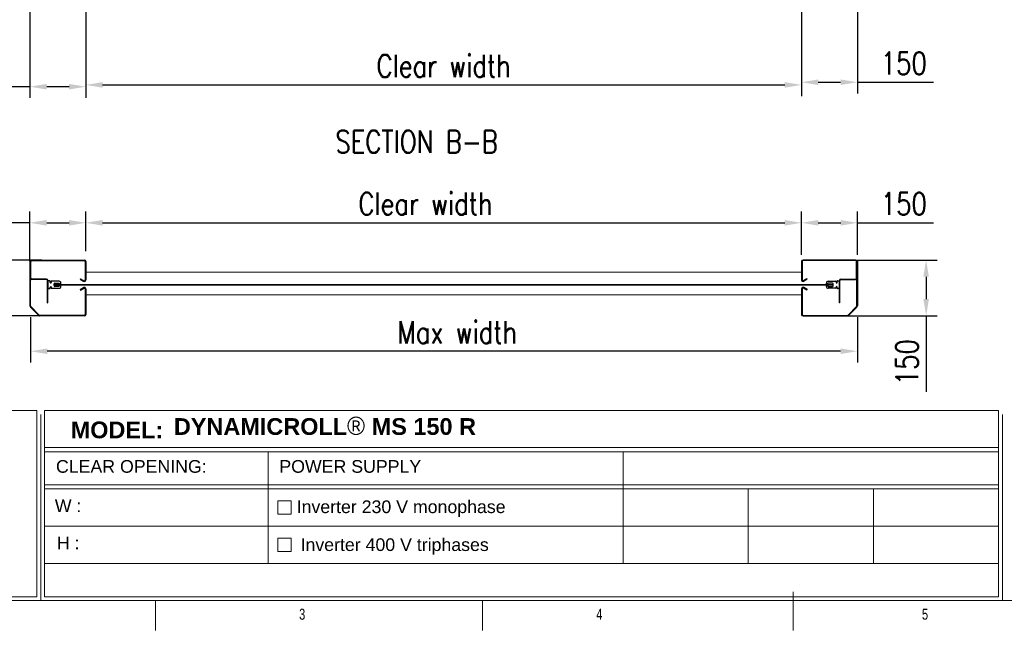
# Model space of a CAD drawing. Header units: millimetres. Extents: x 13750 to 27676, y 16366 to 21368.
# Tile 6 of 8: x 22159 to 24800, y 16566 to 18205. Entities that reach past the tile are written whole.
import ezdxf

# ---------------------------------------------------------------- set-up
doc = ezdxf.new("R2010")
doc.units = ezdxf.units.MM
doc.header["$LTSCALE"] = 50
doc.header["$PDSIZE"] = -1
doc.layers.add('FORMAT', color=7, linetype='Continuous')
doc.styles.add('Compilazione 1', font='romans.shx', dxfattribs={"width": 0.75, "height": 480})
doc.styles.add('NYIP', font='romans.shx', dxfattribs={"width": 0.8})
doc.styles.add('SLDTEXTSTYLE0', font='TXT', dxfattribs={"width": 0.75})
doc.dimstyles.new('STANDARD35', dxfattribs={"dimscale": 35, "dimtxt": 2, "dimasz": 1.5, "dimexe": 1, "dimexo": 1, "dimgap": 0.7, "dimtad": 1, "dimdec": 0, "dimdsep": 46, "dimtxsty": 'NYIP', "dimcen": 0, "dimclrd": 1, "dimclre": 1, "dimclrt": 2, "dimadec": 0, "dimazin": 0, "dimtfac": 1, "dimtdec": 0, "dimtix": 1, "dimtmove": 0, "dimatfit": 3, "dimfxl": 0, "dimtvp": 1, "dimtolj": 1, "dimtzin": 0, "dimarcsym": 0})

# ---------------------------------------------------------------- blocks, each defined once
blk = doc.blocks.new('A$C7C9C4F3F')
at = {"layer": 'FORMAT', "color": 7, "lineweight": 5}
for p, q in [((199.3, 199.3), (16199.3, 199.3)), ((4017.9, 199.3), (4017.9, 0)), ((6210.3, 0), (6210.3, 199.3)), ((8295, 0), (8295, 258.3))]:
    blk.add_line(p, q, dxfattribs=at)
at = {"color": 7, "lineweight": 5, "char_height": 73.8, "attachment_point": 1, "style": 'SLDTEXTSTYLE0'}
for s, insert in [('3', (4981.2, 145.3)), ('4', (6974.3, 145.3))]:
    blk.add_mtext(s, dxfattribs=dict(at, insert=insert))
at = {"layer": 'FORMAT', "color": 7, "lineweight": 5, "insert": (9158.6, 145.3), "char_height": 73.8, "attachment_point": 1, "style": 'SLDTEXTSTYLE0'}
blk.add_mtext('5', dxfattribs=at)
blk = doc.blocks.new('*D259')
at = {"color": 7, "lineweight": -2}
for p, q in [((22187.8, 17406.6), (22187.8, 17285)), ((24406.3, 17406.7), (24406.3, 17285)), ((24361.3, 17315), (22232.8, 17315))]:
    blk.add_line(p, q, dxfattribs=at)
at = {"color": 7}
for points in [[(22232.8, 17322.5), (22232.8, 17307.5), (22187.8, 17315)], [(24361.3, 17307.5), (24361.3, 17322.5), (24406.3, 17315)]]:
    blk.add_solid(points, dxfattribs=at)
at = {"layer": 'Defpoints', "color": 0}
for p in [(22187.8, 17436.6), (24406.3, 17436.7), (22187.8, 17315)]:
    blk.add_point(p, dxfattribs=at)
at = {"color": 7, "lineweight": 0, "insert": (23332.9, 17366), "char_height": 60, "attachment_point": 5, "style": 'NYIP'}
blk.add_mtext('\\A1;Max width', dxfattribs=at)
blk = doc.blocks.new('*D264')
at = {"color": 7, "lineweight": -2}
for p, q in [((22218.8, 17559.9), (22050, 17559.9)), ((22080, 17514.9), (22080, 17454.9)), ((22218.8, 17409.9), (22050, 17409.9)), ((22080, 17409.9), (22080, 17206))]:
    blk.add_line(p, q, dxfattribs=at)
at = {"color": 7}
for points in [[(22087.5, 17514.9), (22072.5, 17514.9), (22080, 17559.9)], [(22072.5, 17454.9), (22087.5, 17454.9), (22080, 17409.9)]]:
    blk.add_solid(points, dxfattribs=at)
at = {"layer": 'Defpoints', "color": 0}
for p in [(22248.8, 17559.9), (22080, 17409.9), (22248.8, 17409.9)]:
    blk.add_point(p, dxfattribs=at)
at = {"color": 7, "lineweight": 0, "insert": (22029, 17285.5), "char_height": 60, "attachment_point": 5, "rotation": 90, "style": 'NYIP'}
blk.add_mtext('\\A1;150', dxfattribs=at)
blk = doc.blocks.new('*D265')
at = {"color": 7, "lineweight": -2}
for p, q in [((22186.4, 17557.2), (22186.4, 17689.9)), ((22336.3, 17583.6), (22336.3, 17689.9)), ((22186.4, 17659.9), (21982.5, 17659.9)), ((22231.4, 17659.9), (22291.3, 17659.9))]:
    blk.add_line(p, q, dxfattribs=at)
at = {"color": 7}
for points in [[(22231.4, 17667.4), (22231.4, 17652.4), (22186.4, 17659.9)], [(22291.3, 17652.4), (22291.3, 17667.4), (22336.3, 17659.9)]]:
    blk.add_solid(points, dxfattribs=at)
at = {"layer": 'Defpoints', "color": 0}
for p in [(22336.3, 17659.9), (22336.3, 17553.6), (22186.4, 17527.2)]:
    blk.add_point(p, dxfattribs=at)
at = {"color": 7, "lineweight": 0, "insert": (22061.9, 17710.9), "char_height": 60, "attachment_point": 5, "style": 'NYIP'}
blk.add_mtext('\\A1;150', dxfattribs=at)
blk = doc.blocks.new('*D266')
at = {"color": 7, "lineweight": -2}
for p, q in [((24256.5, 17574.1), (24256.5, 17689.9)), ((24406.5, 17573.8), (24406.5, 17689.9)), ((24301.5, 17659.9), (24361.5, 17659.9)), ((24406.5, 17659.9), (24610.4, 17659.9))]:
    blk.add_line(p, q, dxfattribs=at)
at = {"color": 7}
for points in [[(24301.5, 17667.4), (24301.5, 17652.4), (24256.5, 17659.9)], [(24361.5, 17652.4), (24361.5, 17667.4), (24406.5, 17659.9)]]:
    blk.add_solid(points, dxfattribs=at)
at = {"layer": 'Defpoints', "color": 0}
for p in [(24406.5, 17659.9), (24256.5, 17544.1), (24406.5, 17543.8)]:
    blk.add_point(p, dxfattribs=at)
at = {"color": 7, "lineweight": 0, "insert": (24531, 17710.9), "char_height": 60, "attachment_point": 5, "style": 'NYIP'}
blk.add_mtext('\\A1;150', dxfattribs=at)
blk = doc.blocks.new('*D267')
at = {"color": 7, "lineweight": -2}
for p, q in [((24382.7, 17559.9), (24620.7, 17559.9)), ((24590.7, 17514.9), (24590.7, 17454.9)), ((24382.7, 17409.9), (24620.7, 17409.9)), ((24590.7, 17409.9), (24590.7, 17206))]:
    blk.add_line(p, q, dxfattribs=at)
at = {"color": 7}
for points in [[(24598.2, 17514.9), (24583.2, 17514.9), (24590.7, 17559.9)], [(24583.2, 17454.9), (24598.2, 17454.9), (24590.7, 17409.9)]]:
    blk.add_solid(points, dxfattribs=at)
at = {"layer": 'Defpoints', "color": 0}
for p in [(24352.7, 17559.9), (24352.7, 17409.9), (24590.7, 17409.9)]:
    blk.add_point(p, dxfattribs=at)
at = {"color": 7, "lineweight": 0, "insert": (24539.7, 17285.5), "char_height": 60, "attachment_point": 5, "rotation": 90, "style": 'NYIP'}
blk.add_mtext('\\A1;150', dxfattribs=at)
blk = doc.blocks.new('*D268')
at = {"color": 7, "lineweight": -2}
for p, q in [((22336.3, 17583.6), (22336.3, 17689.9)), ((24256.5, 17585.8), (24256.5, 17689.9)), ((22381.3, 17659.9), (24211.5, 17659.9))]:
    blk.add_line(p, q, dxfattribs=at)
at = {"color": 7}
for points in [[(22381.3, 17667.4), (22381.3, 17652.4), (22336.3, 17659.9)], [(24211.5, 17652.4), (24211.5, 17667.4), (24256.5, 17659.9)]]:
    blk.add_solid(points, dxfattribs=at)
at = {"layer": 'Defpoints', "color": 0}
for p in [(24256.5, 17659.9), (22336.3, 17553.6), (24256.5, 17555.8)]:
    blk.add_point(p, dxfattribs=at)
at = {"color": 7, "lineweight": 0, "insert": (23247.6, 17710.9), "char_height": 60, "attachment_point": 5, "style": 'NYIP'}
blk.add_mtext('\\A1;Clear width ^J', dxfattribs=at)
blk = doc.blocks.new('*D298')
at = {"color": 7, "lineweight": -2}
for p, q in [((22336.4, 18227.4), (22336.4, 18000.2)), ((24256.4, 18227.4), (24256.4, 18000.2)), ((22381.4, 18030.2), (24211.4, 18030.2))]:
    blk.add_line(p, q, dxfattribs=at)
at = {"color": 7}
for points in [[(22381.4, 18037.7), (22381.4, 18022.7), (22336.4, 18030.2)], [(24211.4, 18022.7), (24211.4, 18037.7), (24256.4, 18030.2)]]:
    blk.add_solid(points, dxfattribs=at)
at = {"layer": 'Defpoints', "color": 0}
for p in [(22336.4, 18257.4), (24256.4, 18257.4), (24256.4, 18030.2)]:
    blk.add_point(p, dxfattribs=at)
at = {"color": 7, "lineweight": 0, "insert": (23296.4, 18081.2), "char_height": 60, "attachment_point": 5, "style": 'NYIP'}
blk.add_mtext('\\A1;Clear width^J', dxfattribs=at)
blk = doc.blocks.new('*D299')
at = {"color": 7, "lineweight": -2}
for p, q in [((24256.4, 18227.4), (24256.4, 18007.4)), ((24406.4, 18227.4), (24406.4, 18007.4)), ((24301.4, 18037.4), (24361.4, 18037.4)), ((24406.4, 18037.4), (24610.3, 18037.4))]:
    blk.add_line(p, q, dxfattribs=at)
at = {"color": 7}
for points in [[(24301.4, 18044.9), (24301.4, 18029.9), (24256.4, 18037.4)], [(24361.4, 18029.9), (24361.4, 18044.9), (24406.4, 18037.4)]]:
    blk.add_solid(points, dxfattribs=at)
at = {"layer": 'Defpoints', "color": 0}
for p in [(24256.4, 18257.4), (24406.4, 18257.4), (24406.4, 18037.4)]:
    blk.add_point(p, dxfattribs=at)
at = {"color": 7, "lineweight": 0, "insert": (24530.9, 18088.4), "char_height": 60, "attachment_point": 5, "style": 'NYIP'}
blk.add_mtext('\\A1;150', dxfattribs=at)
blk = doc.blocks.new('*D300')
at = {"color": 7, "lineweight": -2}
for p, q in [((22186.4, 18227.4), (22186.4, 17995.4)), ((22336.4, 18227.4), (22336.4, 17995.4)), ((22186.4, 18025.4), (21982.5, 18025.4)), ((22291.4, 18025.4), (22231.4, 18025.4))]:
    blk.add_line(p, q, dxfattribs=at)
at = {"color": 7}
for points in [[(22231.4, 18032.9), (22231.4, 18017.9), (22186.4, 18025.4)], [(22291.4, 18017.9), (22291.4, 18032.9), (22336.4, 18025.4)]]:
    blk.add_solid(points, dxfattribs=at)
at = {"layer": 'Defpoints', "color": 0}
for p in [(22186.4, 18257.4), (22336.4, 18257.4), (22186.4, 18025.4)]:
    blk.add_point(p, dxfattribs=at)
at = {"color": 7, "lineweight": 0, "insert": (22062, 18076.4), "char_height": 60, "attachment_point": 5, "style": 'NYIP'}
blk.add_mtext('\\A1;150', dxfattribs=at)

msp = doc.modelspace()

# ---------------------------------------------------------------- linework, layer by layer
at = {"color": 7, "linetype": 'Continuous', "lineweight": 25}
for p, q in [((22187.8, 17559.9), (22186.3, 17559.9)), ((22188, 17511.6), (22188, 17553.3)), ((22189.3, 17511.6), (22189.3, 17555.8)), ((22192, 17559.9), (22332.2, 17559.9)), ((22192, 17558.4), (22332.2, 17558.4)), ((22334.8, 17555.8), (22334.8, 17506.6)), ((22336.3, 17555.8), (22336.3, 17506.6)), ((24256.5, 17555.8), (24256.5, 17506.6)), ((24258, 17555.8), (24258, 17506.6)), ((24400.9, 17559.9), (24260.6, 17559.9)), ((24400.9, 17558.4), (24260.6, 17558.4)), ((24403.5, 17511.6), (24403.5, 17555.8)), ((24404.8, 17511.6), (24404.8, 17553.3)), ((24405, 17559.9), (24406.5, 17559.9)), ((22230.6, 17508.9), (22192, 17508.9)), ((22230.6, 17507.4), (22192, 17507.4)), ((22230.6, 17507.4), (22230.6, 17508.9)), ((22234.8, 17504.8), (22233.3, 17504.8)), ((22233.3, 17444.9), (22233.3, 17504.8)), ((22234.8, 17444.9), (22234.8, 17504.8)), ((22234.8, 17503.1), (22234.8, 17484.1)), ((22239.8, 17504.1), (22235.8, 17504.1)), ((22240.8, 17499.9), (22240.8, 17503.1)), ((22240.8, 17484.1), (22240.8, 17487.2)), ((22243.5, 17502.1), (22243.5, 17499.9)), ((22243.5, 17487.2), (22243.5, 17485.1)), ((22264.8, 17503.1), (22244.5, 17503.1)), ((22251.2, 17491.2), (22251.2, 17495.9)), ((22253.2, 17497.9), (22264.7, 17497.9)), ((22264.7, 17489.2), (22253.2, 17489.2)), ((22264.7, 17497.9), (22265.7, 17495.6)), ((22265.7, 17491.6), (22264.7, 17489.2)), ((22265.7, 17495.6), (22269.8, 17495.6)), ((22269.8, 17491.6), (22265.7, 17491.6)), ((22269.8, 17495.6), (22269.8, 17498.1)), ((22269.8, 17489.1), (22269.8, 17491.6)), ((22321.1, 17508.2), (22321.8, 17509.5)), ((22321.1, 17508.2), (22330.1, 17503)), ((22321.8, 17509.5), (22330.8, 17504.3)), ((24270.9, 17509.5), (24262, 17504.3)), ((24271.7, 17508.2), (24262.7, 17503)), ((24271.7, 17508.2), (24270.9, 17509.5)), ((24323, 17495.6), (24323, 17498.1)), ((24327.1, 17495.6), (24323, 17495.6)), ((24323, 17491.6), (24327.1, 17491.6)), ((24323, 17489.1), (24323, 17491.6)), ((24328.1, 17497.9), (24327.1, 17495.6)), ((24327.1, 17491.6), (24328.1, 17489.2)), ((24328, 17503.1), (24348.3, 17503.1)), ((24339.6, 17497.9), (24328.1, 17497.9)), ((24328.1, 17489.2), (24339.6, 17489.2)), ((24341.6, 17491.2), (24341.6, 17495.9)), ((24349.3, 17502.1), (24349.3, 17499.9)), ((24349.3, 17487.2), (24349.3, 17485.1)), ((24352, 17499.9), (24352, 17503.1)), ((24352, 17484.1), (24352, 17487.2)), ((24353, 17504.1), (24357, 17504.1)), ((24358, 17504.8), (24359.5, 17504.8)), ((24358, 17444.9), (24358, 17504.8)), ((24358, 17503.1), (24358, 17484.1)), ((24359.5, 17444.9), (24359.5, 17504.8)), ((24362.2, 17508.9), (24400.9, 17508.9)), ((24362.2, 17507.4), (24362.2, 17508.9)), ((24362.2, 17507.4), (24400.9, 17507.4)), ((22235.8, 17483.1), (22239.8, 17483.1)), ((22244.5, 17484.1), (22264.8, 17484.1)), ((22321.1, 17480.7), (22330.1, 17485.9)), ((22321.1, 17480.7), (22321.8, 17479.4)), ((22321.8, 17479.4), (22330.8, 17484.6)), ((22334.8, 17482.3), (22335, 17414.1)), ((22336.3, 17482.3), (22336.5, 17414.1)), ((24256.5, 17482.3), (24256.3, 17414.1)), ((24258, 17482.3), (24257.8, 17414.1)), ((24270.9, 17479.4), (24262, 17484.6)), ((24271.7, 17480.7), (24262.7, 17485.9)), ((24271.7, 17480.7), (24270.9, 17479.4)), ((24348.3, 17484.1), (24328, 17484.1)), ((24357, 17483.1), (24353, 17483.1)), ((22210.3, 17411.2), (22187.7, 17433.7)), ((22211.4, 17412.2), (22188.8, 17434.8)), ((22233.3, 17444.9), (22234.8, 17444.9)), ((24359.5, 17444.9), (24358, 17444.9)), ((24381.5, 17412.2), (24404, 17434.8)), ((24382.6, 17411.2), (24405.1, 17433.7)), ((22332.4, 17411.4), (22213.3, 17411.4)), ((22332.4, 17409.9), (22213.3, 17409.9)), ((24260.4, 17411.4), (24379.6, 17411.4)), ((24260.4, 17409.9), (24379.6, 17409.9))]:
    msp.add_line(p, q, dxfattribs=at)
for p, q in [((22186.3, 17559.9), (22186.5, 17436.7)), ((22188, 17436.7), (22188, 17559.9)), ((24404.8, 17436.7), (24404.8, 17559.9)), ((24406.5, 17559.9), (24406.3, 17436.7))]:
    msp.add_line(p, q)
at = {"color": 7, "lineweight": 5}
for p, q in [((24256.5, 17526.9), (22336.3, 17526.9)), ((24341.6, 17494.3), (22251.2, 17494.3)), ((24341.6, 17492.8), (22251.2, 17492.8)), ((24256.4, 17466.9), (22336.4, 17466.8))]:
    msp.add_line(p, q, dxfattribs=at)
at = {"lineweight": 5}
for p, q in [((20995.8, 17155.6), (22205.1, 17155.6)), ((22205.1, 17155.6), (22205.1, 16655.6)), ((22215.4, 17145.3), (22215.4, 16645.3)), ((22225.7, 17155.6), (24785, 17155.6)), ((22225.7, 17155.6), (22225.7, 16655.6)), ((24785, 17155.6), (24785, 16655.6)), ((24795.3, 17145.3), (24795.3, 16645.3)), ((22225.7, 17056.2), (24785, 17056.2)), ((22225.7, 17045.3), (24785, 17045.3)), ((22826, 17045.3), (22826, 16745.3)), ((23777.6, 17045.3), (23777.6, 16745.3)), ((22225.7, 16956.2), (24785, 16956.2)), ((22225.7, 16945.3), (24785, 16945.3)), ((24113.6, 16945.3), (24113.6, 16745.3)), ((24449.6, 16945.3), (24449.6, 16745.3)), ((22851.1, 16913.3), (22887.1, 16913.3)), ((22851.1, 16877.3), (22851.1, 16913.3)), ((22887.1, 16913.3), (22887.1, 16877.3)), ((22887.1, 16877.3), (22851.1, 16877.3)), ((22225.7, 16845.3), (24785, 16845.3)), ((22851.1, 16813.3), (22887.1, 16813.3)), ((22851.1, 16777.3), (22851.1, 16813.3)), ((22887.1, 16813.3), (22887.1, 16777.3)), ((22887.1, 16777.3), (22851.1, 16777.3)), ((22225.7, 16745.3), (24785, 16745.3)), ((20995.8, 16655.6), (22205.1, 16655.6)), ((21006.1, 16645.3), (22215.4, 16645.3)), ((22225.7, 16655.6), (24785, 16655.6)), ((22236, 16645.3), (24795.3, 16645.3)), ((24795.3, 16645.3), (23575.7, 16645.3)), ((23586, 16645.3), (24795.3, 16645.3))]:
    msp.add_line(p, q, dxfattribs=at)
at = {"color": 7, "linetype": 'Continuous', "lineweight": 25}
for centre, radius, start, end in [((22191.9, 17556.1), 3.85, 88.0074, 184.8152), ((22192, 17555.8), 2.67, 90, 180), ((22332.2, 17555.8), 4.17, 0, 90), ((22332.2, 17555.8), 2.67, 0, 90), ((24260.6, 17555.8), 4.17, 90, 180), ((24260.6, 17555.8), 2.67, 90, 180), ((24401, 17556.1), 3.85, 355.1848, 91.9926), ((24400.9, 17555.8), 2.67, 0, 90), ((22192, 17511.6), 4.17, 180, 270), ((22192, 17511.6), 2.67, 180, 270), ((22230.6, 17504.8), 4.17, 0, 90), ((22230.6, 17504.8), 2.67, 0, 90), ((22235.8, 17503.1), 1, 90, 180), ((22239.8, 17503.1), 1, 0, 90), ((22242.2, 17499.9), 1.35, 180, 0), ((22242.2, 17487.2), 1.35, 0, 180), ((22244.5, 17502.1), 1, 90, 180), ((22253.2, 17495.9), 2, 90, 180), ((22253.2, 17491.2), 2, 180, 270), ((22264.8, 17498.1), 5, 0, 90), ((22264.8, 17489.1), 5, 270, 0), ((22332.2, 17506.6), 4.17, 240, 0), ((22332.2, 17482.3), 4.17, 0, 120), ((22332.2, 17506.6), 2.67, 240, 0), ((24260.6, 17506.6), 4.17, 180, 300), ((24260.6, 17482.3), 4.17, 60, 180), ((24260.6, 17506.6), 2.67, 180, 300), ((24328, 17498.1), 5, 90, 180), ((24328, 17489.1), 5, 180, 270), ((24339.6, 17495.9), 2, 0, 90), ((24339.6, 17491.2), 2, 270, 0), ((24348.3, 17502.1), 1, 0, 90), ((24350.7, 17499.9), 1.35, 180, 0), ((24350.7, 17487.2), 1.35, 0, 180), ((24353, 17503.1), 1, 90, 180), ((24357, 17503.1), 1, 0, 90), ((24362.2, 17504.8), 4.17, 90, 180), ((24362.2, 17504.8), 2.67, 90, 180), ((24400.9, 17511.6), 2.67, 270, 0), ((24400.9, 17511.6), 4.17, 270, 0), ((22235.8, 17484.1), 1, 180, 270), ((22239.8, 17484.1), 1, 270, 0), ((22244.5, 17485.1), 1, 180, 270), ((22332.2, 17482.3), 2.67, 0, 120), ((24260.6, 17482.3), 2.67, 60, 180), ((24348.3, 17485.1), 1, 270, 0), ((24353, 17484.1), 1, 180, 270), ((24357, 17484.1), 1, 270, 0), ((22190.7, 17436.7), 4.17, 180, 225), ((22190.7, 17436.7), 2.67, 180, 225), ((24402.2, 17436.7), 2.67, 315, 0), ((24402.2, 17436.7), 4.17, 315, 0), ((22213.3, 17414.1), 4.17, 225, 270), ((22213.3, 17414.1), 2.67, 225, 270), ((22332.4, 17414.1), 2.67, 270, 0), ((22332.4, 17414.1), 4.17, 270, 0), ((24260.4, 17414.1), 4.17, 180, 270), ((24260.4, 17414.1), 2.67, 180, 270), ((24379.6, 17414.1), 2.67, 270, 315), ((24379.6, 17414.1), 4.17, 270, 315)]:
    msp.add_arc(centre, radius, start, end, dxfattribs=at)

# ---------------------------------------------------------------- block references
at = {"xscale": 0.4, "yscale": 0.4, "zscale": 0.4}
msp.add_blockref('A$C7C9C4F3F', (20916.1, 16565.5), dxfattribs=at)

# ---------------------------------------------------------------- texts
at = {"color": 7, "lineweight": 0, "insert": (23224, 17877.5, 1.5), "char_height": 60, "attachment_point": 5, "style": 'NYIP'}
msp.add_mtext('{SECTION B-B}', dxfattribs=at)
at = {"lineweight": 5}
for s, insert, char_height, width, attachment_point in [('{\\fArial|b1|i0|c0|p34;DYNAMICROLL\\fCentury Gothic|b0|i0|c0|p34;\\H1.0833x;® \\fArial|b1|i0|c0|p34;\\H0.92311x;MS 150 R}', (22572.7, 17139.1), 45.0216, 2870.474, 1), ('{\\fArial|b1|i0|c0|p34;MODEL:}', (22419.8, 17126.3), 45.022, 498.031, 2), ('{\\fArial|b0|i0|c0|p34;W :}', (22289, 16917.2), 34.043, 90.063, 2), ('{\\fArial|b0|i0|c0|p34;Inverter 230 V monophase}', (23182.3, 16914.4), 34.043, 897.538, 2), ('{\\fArial|b0|i0|c0|p34;H :}', (22289, 16817.2), 34.043, 90.063, 2), ('{\\pxql;\\fArial|b0|i0|c0|p34;Inverter 400 V triphases}', (23361.3, 16812.6), 34.043, 897.538, 2)]:
    msp.add_mtext(s, dxfattribs=dict(at, insert=insert, char_height=char_height, width=width, attachment_point=attachment_point))
at = {"color": 7, "lineweight": 5, "char_height": 34.043, "width": 806.902, "attachment_point": 2}
for s, insert in [('{\\pxql;\\fArial|b0|i0|c0|p34;CLEAR OPENING:}', (22659.8, 17022.7)), ('{\\fArial|b0|i0|c0|p34;POWER SUPPLY}', (23045.9, 17022.7))]:
    msp.add_mtext(s, dxfattribs=dict(at, insert=insert))
at = {"insert": (21666.3, 16991.2), "char_height": 42.075, "attachment_point": 1, "style": 'Compilazione 1'}
msp.add_mtext_dynamic_manual_height_columns("{\\fArial|b0|i0|c0|p0;BMPEUROPE srl\\P\\pxql;Strada della Freisa, 1\\P14019 - Villanova d'Asti}", width=1128.074, gutter_width=1474.6, heights=[777], dxfattribs=at)

# ---------------------------------------------------------------- dimensions: what is measured, and where the dimension line sits
at = {"color": 7, "lineweight": 0}
for base, p1, p2, angle, picture, middle in [((22186.4, 18025.4), (22336.4, 18257.4), (22186.4, 18257.4), 0, '*D300', (22062, 18025.4)), ((24406.4, 18037.4), (24256.4, 18257.4), (24406.4, 18257.4), 0, '*D299', (24530.9, 18037.4)), ((22080, 17409.9), (22248.8, 17559.9), (22248.8, 17409.9), 90, '*D264', (22080, 17285.5)), ((24590.7, 17409.9), (24352.7, 17559.9), (24352.7, 17409.9), 90, '*D267', (24590.7, 17285.5))]:
    dim = msp.add_linear_dim(base=base, p1=p1, p2=p2, angle=angle, dimstyle='STANDARD35', override={"dimscale": 30, "dimclrd": 7, "dimclre": 7, "dimclrt": 7}, dxfattribs=at)
    dim.commit()
    dim.dimension.update_dxf_attribs({"geometry": picture, "text_midpoint": middle, "dimtype": 160})
dim = msp.add_linear_dim(base=(24256.4, 18030.2), p1=(22336.4, 18257.4), p2=(24256.4, 18257.4), angle=0, text='Clear width^J', dimstyle='STANDARD35', override={"dimscale": 30, "dimclrd": 7, "dimclre": 7, "dimclrt": 7}, dxfattribs=at)
dim.commit()
dim.dimension.update_dxf_attribs({"geometry": '*D298', "text_midpoint": (23296.4, 18081.2)})
for base, p1, p2, text, picture, middle in [((24256.5, 17659.9), (22336.3, 17553.6), (24256.5, 17555.8), 'Clear width ^J', '*D268', (23247.6, 17659.9)), ((22187.8, 17315), (24406.3, 17436.7), (22187.8, 17436.6), 'Max width', '*D259', (23332.9, 17315))]:
    dim = msp.add_linear_dim(base=base, p1=p1, p2=p2, text=text, dimstyle='STANDARD35', override={"dimscale": 30, "dimclrd": 7, "dimclre": 7, "dimclrt": 7}, dxfattribs=at)
    dim.commit()
    dim.dimension.update_dxf_attribs({"geometry": picture, "text_midpoint": middle, "dimtype": 160})
for base, p1, p2, picture, middle in [((22336.3, 17659.9), (22186.4, 17527.2), (22336.3, 17553.6), '*D265', (22061.9, 17659.9)), ((24406.5, 17659.9), (24256.5, 17544.1), (24406.5, 17543.8), '*D266', (24531, 17659.9))]:
    dim = msp.add_linear_dim(base=base, p1=p1, p2=p2, dimstyle='STANDARD35', override={"dimscale": 30, "dimclrd": 7, "dimclre": 7, "dimclrt": 7}, dxfattribs=at)
    dim.commit()
    dim.dimension.update_dxf_attribs({"geometry": picture, "text_midpoint": middle, "dimtype": 160})

doc.saveas('drawing.dxf')
